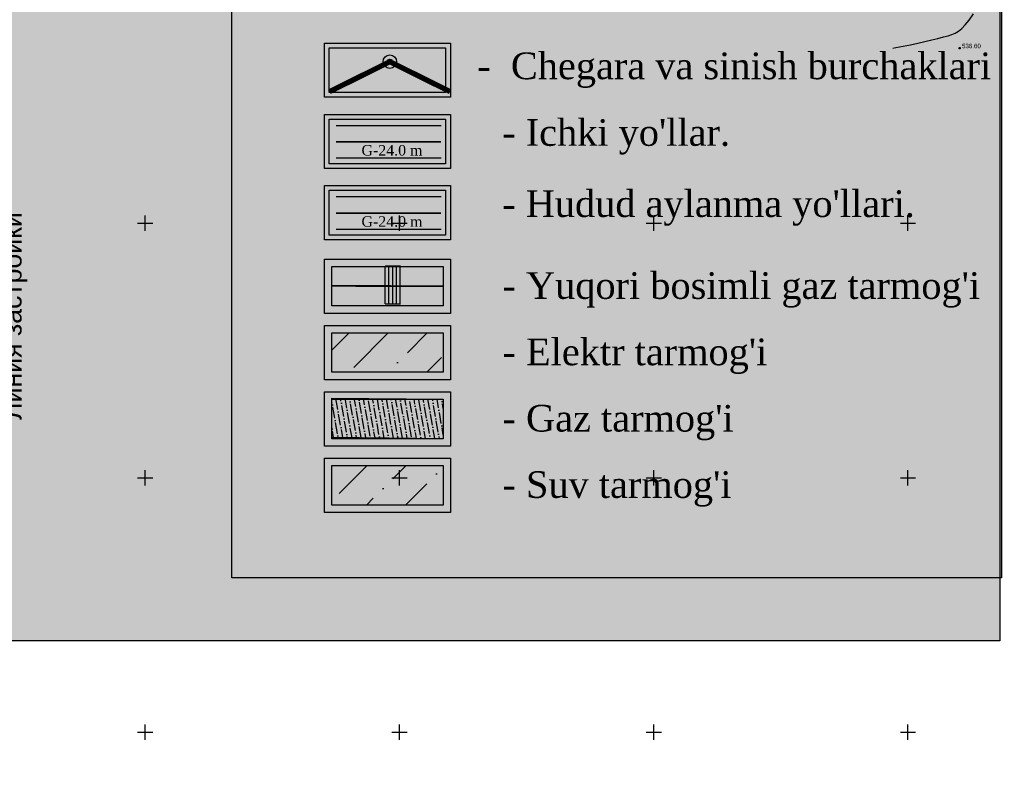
# Model space of a CAD drawing. Extents: x 0 to 362422, y 0 to 4201735.
# Tile 239 of 256: x 360125 to 360319, y 4200190 to 4200340. Entities that reach past the tile are written whole.
import ezdxf

# ---------------------------------------------------------------- set-up
doc = ezdxf.new("R2010")
doc.units = 0
doc.header["$LTSCALE"] = 0.5
doc.header["$MEASUREMENT"] = 0
doc.header["$PDMODE"] = 32
doc.header["$PDSIZE"] = 0.3
for name, pattern in [('CONTI', [0]), ('GOST2.303 6', [12, 8, -1.5, 1, -1.5]), ('HIDDEN2', [4.7625, 3.175, -1.5875])]:
    doc.linetypes.add(name, pattern=pattern)
for name, color, linetype in [('(004) Точки рельефа', 7, 'Continuous'), ('0000000000', 7, 'Continuous'), ('GORIZDEFAULT', 32, 'CONTI'), ('PI_TTDEFAULT', 5, 'CONTI'), ('SETKR', 2, 'CONTI'), ('газопровод', 114, 'Continuous'), ('ДОРОГА ПРОЕ', 210, 'Continuous'), ('здания', 7, 'Continuous'), ('шрифт', 1, 'Continuous')]:
    doc.layers.add(name, color=color, linetype=linetype)
doc.layers.add('.', color=7, linetype='Continuous', lineweight=15)
doc.styles.add('D-431', font='txt')
doc.styles.add('Times New Roman', font='times.ttf')

# ---------------------------------------------------------------- blocks, each defined once
blk = doc.blocks.new('BL_333')
at = {"color": 0}
for p, q in [((-1.5, 0), (1.5, 0)), ((0, -1.5), (0, 1.5))]:
    blk.add_line(p, q, dxfattribs=at)
blk = doc.blocks.new('gergrgrre')
at = {"layer": 'GORIZDEFAULT', "color": 32}
for points in [[(360297.63, 4200334.53, 536.5), (360299.04, 4200334.78, 536.5), (360300.49, 4200335.07, 536.5), (360301.93, 4200335.39, 536.5), (360303.34, 4200335.71, 536.5), (360304.68, 4200336.04, 536.5), (360305.9, 4200336.34, 536.5), (360306.97, 4200336.62, 536.5), (360307.88, 4200336.85, 536.5), (360308.64, 4200337.09, 536.5), (360309.31, 4200337.38, 536.5), (360309.93, 4200337.76, 536.5), (360310.56, 4200338.28, 536.5), (360311.24, 4200338.99, 536.5), (360312.01, 4200339.95, 536.5), (360312.9, 4200341.16, 536.5)], [(360296.99, 4200334.44, 536.5), (360297.63, 4200334.53, 536.5)]]:
    blk.add_polyline3d(points, dxfattribs=at)
at = {"layer": 'PI_TTDEFAULT', "color": 5}
blk.add_point((360310.14, 4200334.42, 536.6), dxfattribs=at)
at = {"layer": 'SETKR', "color": 92}
for p in [(360150, 4200300), (360200, 4200300), (360250, 4200300), (360300, 4200300), (360150, 4200250), (360200, 4200250), (360250, 4200250), (360300, 4200250), (360150, 4200200), (360200, 4200200), (360250, 4200200), (360300, 4200200)]:
    blk.add_blockref('BL_333', p, dxfattribs=at)
at = {"layer": '(004) Точки рельефа', "style": 'D-431'}
blk.add_text('536.60', height=0.875, dxfattribs=at).set_placement((360310.63, 4200334.41))
blk = doc.blocks.new('цувцув')
at = {"color": 2, "lineweight": 30}
blk.add_circle((-6774.29, -2816.31), 1.28, dxfattribs=at)
at = {"lineweight": 30}
blk.add_circle((-6774.29, -2816.31), 0.477, dxfattribs=at)

msp = doc.modelspace()

# ---------------------------------------------------------------- hatches: boundary and pattern name
at = {"layer": '.', "ltscale": 0.149071}
h = msp.add_hatch(color=256, dxfattribs=at)
h.dxf.hatch_style = 1
h.set_gradient(color1=(255, 255, 255), tint=1)
h.paths.add_polyline_path([(359890.241, 4200063.476), (362234.445, 4200063.476), (362234.349, 4201313.892), (359890.241, 4201328.891)], flags=17)
h.paths.add_polyline_path([(359890.241, 4200063.476), (362234.445, 4200063.476), (362234.445, 4201313.891), (359890.241, 4201328.891)], flags=17)
h = msp.add_hatch(color=256, dxfattribs=at)
h.dxf.hatch_style = 1
h.set_gradient(color1=(255, 255, 255), tint=1)
h.paths.add_polyline_path([(360167.047, 4200417.506), (360318.365, 4200417.506), (360318.365, 4200230.295), (360167.047, 4200230.295)])
h = msp.add_hatch(color=256, dxfattribs=at)
h.dxf.hatch_style = 1
h.set_gradient(color1=(255, 255, 255), tint=1)
h.paths.add_polyline_path([(359937.258, 4200416.12), (360318.051, 4200416.12), (360318.051, 4200217.953), (359937.258, 4200217.953)])
h = msp.add_hatch(color=255)
h.dxf.hatch_style = 1
edge = h.paths.add_edge_path()
edge.add_arc((360198.114, 4200331.761), 1.32, 0, 360)
edge = h.paths.add_edge_path(flags=17)
edge.add_arc((360198.114, 4200331.761), 0.494, 0, 360)
h = msp.add_hatch()
h.set_pattern_fill('ANSI36', color=1, scale=1.706878)
h.set_pattern_definition([(45, (354130.625, 4197399.5495), (2.874038, 10.538139), [13.5483445, -2.709669, 0, -2.709669])])
h.paths.add_polyline_path([(360186.731, 4200278.463), (360208.621, 4200278.463), (360208.621, 4200270.71), (360186.731, 4200270.931)])
h = msp.add_hatch()
h.set_pattern_fill('ANSI36', color=40, scale=7.111992, angle=55)
h.set_pattern_definition([(100, (-234889.89005, -2075007.9034), (-1.14564593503, 1.37773985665), [2.22249745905, -0.4444994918, 0, -0.4444994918])])
h.paths.add_polyline_path([(360186.731, 4200265.646), (360208.621, 4200265.425), (360208.621, 4200257.672), (360186.731, 4200257.893)])
h = msp.add_hatch()
h.set_pattern_fill('ANSI36', color=5, scale=1.706878)
h.set_pattern_definition([(45, (354130.625, 4197385.3155), (2.874038, 10.538139), [13.5483445, -2.709669, 0, -2.709669])])
h.paths.add_polyline_path([(360186.731, 4200252.387), (360208.621, 4200252.387), (360208.621, 4200244.634), (360186.731, 4200244.634)])
at = {"layer": 'газопровод'}
h = msp.add_hatch(dxfattribs=at)
h.set_pattern_fill('ANSI31', color=2, scale=0.23552, angle=45, style=0)
h.set_pattern_definition([(90, (199819.3459, 3152537.6408), (-0.74777632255, 2e-16), [])])
h.paths.add_polyline_path([(360200.111, 4200291.601), (360197.135, 4200291.601), (360197.135, 4200284.14), (360200.111, 4200284.14)])
at = {"layer": 'здания'}
h = msp.add_hatch(color=252, dxfattribs=at)
h.dxf.hatch_style = 1
h.paths.add_polyline_path([(360208.171, 4200319.179), (360187.533, 4200319.179), (360187.533, 4200312.794), (360208.171, 4200312.794)])
h = msp.add_hatch(color=252, dxfattribs=at)
h.dxf.hatch_style = 1
h.paths.add_polyline_path([(360208.171, 4200319.179), (360187.533, 4200319.179), (360187.533, 4200312.794), (360208.171, 4200312.794)])
h = msp.add_hatch(color=252, dxfattribs=at)
h.dxf.hatch_style = 1
h.paths.add_polyline_path([(360208.171, 4200305.186), (360187.533, 4200305.186), (360187.533, 4200298.801), (360208.171, 4200298.801)])
h = msp.add_hatch(color=252, dxfattribs=at)
h.dxf.hatch_style = 1
h.paths.add_polyline_path([(360208.172, 4200305.185), (360187.534, 4200305.185), (360187.534, 4200298.8), (360208.172, 4200298.8)])

# ---------------------------------------------------------------- linework, layer by layer
at = {"color": 7, "ltscale": 0.149071, "true_color": 0xffffff, "elevation": 1214963.271}
msp.add_lwpolyline([(360167.047, 4200417.506), (360318.365, 4200417.506), (360318.365, 4200230.295), (360167.047, 4200230.295)], close=True, dxfattribs=at)
at = {"color": 7, "ltscale": 0.149071, "true_color": 0xffffff}
msp.add_lwpolyline([(359937.258, 4200416.12), (360318.051, 4200416.12), (360318.051, 4200217.953), (359937.258, 4200217.953)], close=True, dxfattribs=at)
at = {"lineweight": 30, "ltscale": 100, "elevation": 1214963.271}
for points in [[(360185.229, 4200335.403), (360210.013, 4200335.403), (360210.013, 4200324.756), (360185.229, 4200324.756)], [(360185.23, 4200335.402), (360210.014, 4200335.402), (360210.014, 4200324.755), (360185.23, 4200324.755)], [(360186.158, 4200334.474), (360209.084, 4200334.474), (360209.084, 4200325.684), (360186.158, 4200325.684)], [(360186.159, 4200334.473), (360209.085, 4200334.473), (360209.085, 4200325.684), (360186.159, 4200325.684)], [(360185.231, 4200321.408), (360210.014, 4200321.408), (360210.014, 4200310.761), (360185.231, 4200310.761)], [(360186.159, 4200320.48), (360209.086, 4200320.48), (360209.086, 4200311.69), (360186.159, 4200311.69)], [(360185.232, 4200307.415), (360210.015, 4200307.415), (360210.015, 4200296.768), (360185.232, 4200296.768)], [(360186.16, 4200306.486), (360209.087, 4200306.486), (360209.087, 4200297.696), (360186.16, 4200297.696)]]:
    msp.add_lwpolyline(points, close=True, dxfattribs=at)
at = {"color": 1, "linetype": 'GOST2.303 6', "lineweight": 30, "const_width": 1.035, "elevation": 1213878.974}
msp.add_lwpolyline([(360186.244, 4200325.868), (360198.114, 4200331.761), (360209.964, 4200325.868)], dxfattribs=at)
at = {"lineweight": 30, "elevation": 1214963.271}
for points in [[(360208.171, 4200319.179), (360187.533, 4200319.179)], [(360208.171, 4200319.179), (360187.533, 4200319.179)], [(360208.171, 4200312.794), (360187.533, 4200312.794)], [(360208.171, 4200312.794), (360187.533, 4200312.794)], [(360208.171, 4200305.186), (360187.533, 4200305.186)], [(360208.172, 4200305.185), (360187.534, 4200305.185)], [(360208.171, 4200298.801), (360187.533, 4200298.801)], [(360208.172, 4200298.8), (360187.534, 4200298.8)]]:
    msp.add_lwpolyline(points, dxfattribs=at)
at = {"color": 255, "linetype": 'HIDDEN2', "ltscale": 400, "const_width": 0.319, "elevation": 1214963.271}
for points in [[(360208.171, 4200315.987), (360187.533, 4200315.987)], [(360208.171, 4200315.986), (360187.533, 4200315.986)], [(360208.171, 4200301.993), (360187.533, 4200301.993)], [(360208.172, 4200301.992), (360187.534, 4200301.992)]]:
    msp.add_lwpolyline(points, dxfattribs=at)
at = {"lineweight": 30, "ltscale": 100}
for points in [[(360185.284, 4200292.949), (360210.068, 4200292.949), (360210.068, 4200282.302), (360185.284, 4200282.302)], [(360185.284, 4200279.91), (360210.068, 4200279.91), (360210.068, 4200269.263), (360185.284, 4200269.263)], [(360185.284, 4200266.872), (360210.068, 4200266.872), (360210.068, 4200256.225), (360185.284, 4200256.225)], [(360185.284, 4200253.834), (360210.068, 4200253.834), (360210.068, 4200243.187), (360185.284, 4200243.187)]]:
    msp.add_lwpolyline(points, close=True, dxfattribs=at)
at = {"layer": '0000000000', "linetype": 'Continuous', "lineweight": 30}
for points in [[(360185.284, 4200292.949), (360210.068, 4200292.949), (360210.068, 4200282.302), (360185.284, 4200282.302)], [(360186.731, 4200291.502), (360208.621, 4200291.502), (360208.621, 4200283.748), (360186.731, 4200283.748)], [(360186.731, 4200278.463), (360208.621, 4200278.463), (360208.621, 4200270.71), (360186.731, 4200270.71)], [(360186.731, 4200265.646), (360208.621, 4200265.425), (360208.621, 4200257.672), (360186.731, 4200257.893)], [(360186.731, 4200265.425), (360208.621, 4200265.425), (360208.621, 4200257.672), (360186.731, 4200257.672)], [(360186.731, 4200252.387), (360208.621, 4200252.387), (360208.621, 4200244.634), (360186.731, 4200244.634)], [(360186.731, 4200252.387), (360208.621, 4200252.387), (360208.621, 4200244.634), (360186.731, 4200244.634)]]:
    msp.add_lwpolyline(points, close=True, dxfattribs=at)
at = {"layer": 'газопровод', "color": 2, "ltscale": 10, "const_width": 0.236}
msp.add_lwpolyline([(360197.135, 4200291.601), (360200.111, 4200291.601), (360200.111, 4200284.14), (360197.135, 4200284.14)], dxfattribs=at)
at = {"layer": 'газопровод', "color": 2, "linetype": 'Continuous', "const_width": 0.353}
msp.add_lwpolyline([(360186.731, 4200287.706), (360208.621, 4200287.625)], dxfattribs=at)

# ---------------------------------------------------------------- block references
at = {"linetype": 'Continuous'}
msp.add_blockref('gergrgrre', (0, 0), dxfattribs=at)
at = {"lineweight": 30, "xscale": 1.034609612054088, "yscale": 1.034609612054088, "zscale": 1.034609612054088}
msp.add_blockref('цувцув', (367206.861, 4203245.545, 1214963.271), dxfattribs=at)

# ---------------------------------------------------------------- texts
at = {"layer": 'ДОРОГА ПРОЕ', "color": 1, "ltscale": 5, "insert": (360121.934, 4200261.364), "char_height": 3.75188, "width": 97.47615, "attachment_point": 1, "rotation": 90}
msp.add_mtext('{\\fArial|b0|i0|c204|p34;\\C0;Линия застройки}', dxfattribs=at)
at = {"layer": 'шрифт', "color": 0, "char_height": 5.25, "width": 118.97539, "attachment_point": 1, "style": 'Times New Roman'}
for s, insert in [('-  Chegara va sinish burchaklari', (360215.307, 4200333.572, 0.011)), ("- Ichki yo'llar.", (360220.21, 4200320.475, 0.011)), ("- Hudud aylanma yo'llari.", (360220.211, 4200306.482, 0.011)), ("- Yuqori bosimli gaz tarmog'i", (360220.264, 4200290.393, -1214963.26)), ("- Elektr tarmog'i", (360220.264, 4200277.355, -1214963.26)), ("- Gaz tarmog'i", (360220.264, 4200264.317, -1214963.26)), ("- Suv tarmog'i", (360220.264, 4200251.278, -1214963.26))]:
    msp.add_mtext(s, dxfattribs=dict(at, insert=insert))
at = {"layer": 'шрифт', "char_height": 2.06922, "width": 13.02913, "attachment_point": 1, "style": 'Times New Roman'}
for insert in [(360192.536, 4200315.383, 0.011), (360192.536, 4200301.389, 0.011)]:
    msp.add_mtext('{\\C255;G-24.0 m}', dxfattribs=dict(at, insert=insert))

doc.saveas('drawing.dxf')
